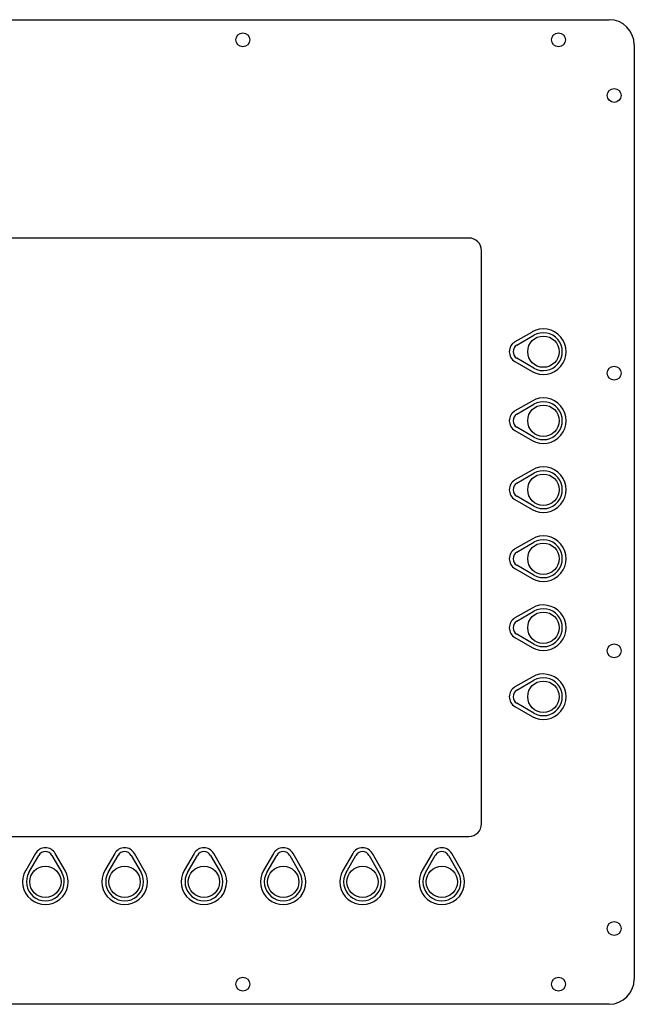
# Model space of a CAD drawing. Extents: x -113 to 891, y -160 to 230.
# Tile 9 of 9: x 648 to 891, y -160 to 230. Entities that reach past the tile are written whole.
import ezdxf

# ---------------------------------------------------------------- set-up
doc = ezdxf.new("R2010")
doc.units = 0
doc.header["$LTSCALE"] = 23.1
doc.layers.get('0').update_dxf_attribs({"linetype": 'CONTINUOUS'})

msp = doc.modelspace()

# ---------------------------------------------------------------- linework, layer by layer
at = {"color": 7, "linetype": 'CONTINUOUS'}
for p, q in [((466.35, 229.58), (881.35, 229.58)), ((891.35, 219.58), (891.35, -150.42)), ((825.85, 143.08), (521.85, 143.08)), ((830.85, -88.92), (830.85, 138.08)), ((850.85, 105.87), (844.1, 101.97)), ((844.85, 100.67), (851.6, 104.57)), ((844.1, 94.18), (850.85, 90.28)), ((851.6, 91.58), (844.85, 95.48)), ((850.85, 78.54), (844.1, 74.64)), ((844.85, 73.34), (851.6, 77.24)), ((844.1, 66.84), (850.85, 62.95)), ((851.6, 64.25), (844.85, 68.14)), ((850.85, 51.2), (844.1, 47.31)), ((844.85, 46.01), (851.6, 49.9)), ((844.1, 39.51), (850.85, 35.61)), ((851.6, 36.91), (844.85, 40.81)), ((850.85, 23.87), (844.1, 19.97)), ((844.85, 18.67), (851.6, 22.57)), ((844.1, 12.18), (850.85, 8.28)), ((851.6, 9.58), (844.85, 13.48)), ((850.85, -3.46), (844.1, -7.36)), ((844.85, -8.66), (851.6, -4.76)), ((844.1, -15.15), (850.85, -19.05)), ((851.6, -17.75), (844.85, -13.86)), ((850.85, -30.8), (844.1, -34.69)), ((844.85, -35.99), (851.6, -32.09)), ((844.1, -42.49), (850.85, -46.38)), ((851.6, -45.09), (844.85, -41.19)), ((521.85, -93.92), (825.85, -93.92)), ((654.25, -100.67), (650.36, -107.42)), ((665.94, -107.42), (662.05, -100.67)), ((685.65, -100.67), (681.76, -107.42)), ((697.34, -107.42), (693.45, -100.67)), ((717.05, -100.67), (713.16, -107.42)), ((728.74, -107.42), (724.85, -100.67)), ((748.45, -100.67), (744.56, -107.42)), ((760.14, -107.42), (756.25, -100.67)), ((779.85, -100.67), (775.96, -107.42)), ((791.54, -107.42), (787.65, -100.67)), ((811.25, -100.67), (807.36, -107.42)), ((822.94, -107.42), (819.05, -100.67)), ((651.65, -108.17), (655.55, -101.42)), ((660.75, -101.42), (664.64, -108.17)), ((683.05, -108.17), (686.95, -101.42)), ((692.15, -101.42), (696.04, -108.17)), ((714.45, -108.17), (718.35, -101.42)), ((723.55, -101.42), (727.44, -108.17)), ((745.85, -108.17), (749.75, -101.42)), ((754.95, -101.42), (758.84, -108.17)), ((777.25, -108.17), (781.15, -101.42)), ((786.35, -101.42), (790.24, -108.17)), ((808.65, -108.17), (812.55, -101.42)), ((817.75, -101.42), (821.64, -108.17)), ((881.35, -160.42), (466.35, -160.42))]:
    msp.add_line(p, q, dxfattribs=at)
for centre, radius in [((736.35, 221.58), 2.75), ((861.35, 221.58), 2.75), ((883.35, 199.58), 2.75), ((855.35, 98.08), 6.2), ((883.35, 89.58), 2.75), ((855.35, 70.74), 6.2), ((855.35, 43.41), 6.2), ((855.35, 16.08), 6.2), ((855.35, -11.26), 6.2), ((883.35, -20.42), 2.75), ((855.35, -38.59), 6.2), ((658.15, -111.92), 6.2), ((689.55, -111.92), 6.2), ((720.95, -111.92), 6.2), ((752.35, -111.92), 6.2), ((783.75, -111.92), 6.2), ((815.15, -111.92), 6.2), ((883.35, -130.42), 2.75), ((736.35, -152.42), 2.75), ((861.35, -152.42), 2.75)]:
    msp.add_circle(centre, radius, dxfattribs=at)
for centre, radius, start, end in [((881.35, 219.58), 10, 0, 90), ((825.85, 138.08), 5, 0, 90), ((855.35, 98.08), 9, 240, 120), ((855.35, 98.08), 7.5, 240, 120), ((846.35, 98.08), 4.5, 120, 240), ((846.35, 98.08), 3, 120, 240), ((855.35, 70.74), 9, 240, 120), ((855.35, 70.74), 7.5, 240, 120), ((846.35, 70.74), 4.5, 120, 240), ((846.35, 70.74), 3, 120, 240), ((855.35, 43.41), 9, 240, 120), ((855.35, 43.41), 7.5, 240, 120), ((846.35, 43.41), 4.5, 120, 240), ((846.35, 43.41), 3, 120, 240), ((855.35, 16.08), 9, 240, 120), ((855.35, 16.08), 7.5, 240, 120), ((846.35, 16.08), 4.5, 120, 240), ((846.35, 16.08), 3, 120, 240), ((855.35, -11.26), 9, 240, 120), ((855.35, -11.26), 7.5, 240, 120), ((846.35, -11.26), 4.5, 120, 240), ((846.35, -11.26), 3, 120, 240), ((855.35, -38.59), 9, 240, 120), ((855.35, -38.59), 7.5, 240, 120), ((846.35, -38.59), 4.5, 120, 240), ((846.35, -38.59), 3, 120, 240), ((825.85, -88.92), 5, 270, 360), ((658.15, -102.92), 4.5, 30, 150), ((658.15, -102.92), 3, 30, 150), ((689.55, -102.92), 4.5, 30, 150), ((689.55, -102.92), 3, 30, 150), ((720.95, -102.92), 4.5, 30, 150), ((720.95, -102.92), 3, 30, 150), ((752.35, -102.92), 4.5, 30, 150), ((752.35, -102.92), 3, 30, 150), ((783.75, -102.92), 4.5, 30, 150), ((783.75, -102.92), 3, 30, 150), ((815.15, -102.92), 4.5, 30, 150), ((815.15, -102.92), 3, 30, 150), ((658.15, -111.92), 9, 150, 30), ((658.15, -111.92), 7.5, 150, 30), ((689.55, -111.92), 9, 150, 30), ((689.55, -111.92), 7.5, 150, 30), ((720.95, -111.92), 9, 150, 30), ((720.95, -111.92), 7.5, 150, 30), ((752.35, -111.92), 9, 150, 30), ((752.35, -111.92), 7.5, 150, 30), ((783.75, -111.92), 9, 150, 30), ((783.75, -111.92), 7.5, 150, 30), ((815.15, -111.92), 9, 150, 30), ((815.15, -111.92), 7.5, 150, 30), ((881.35, -150.42), 10, 270, 360)]:
    msp.add_arc(centre, radius, start, end, dxfattribs=at)

doc.saveas('drawing.dxf')
